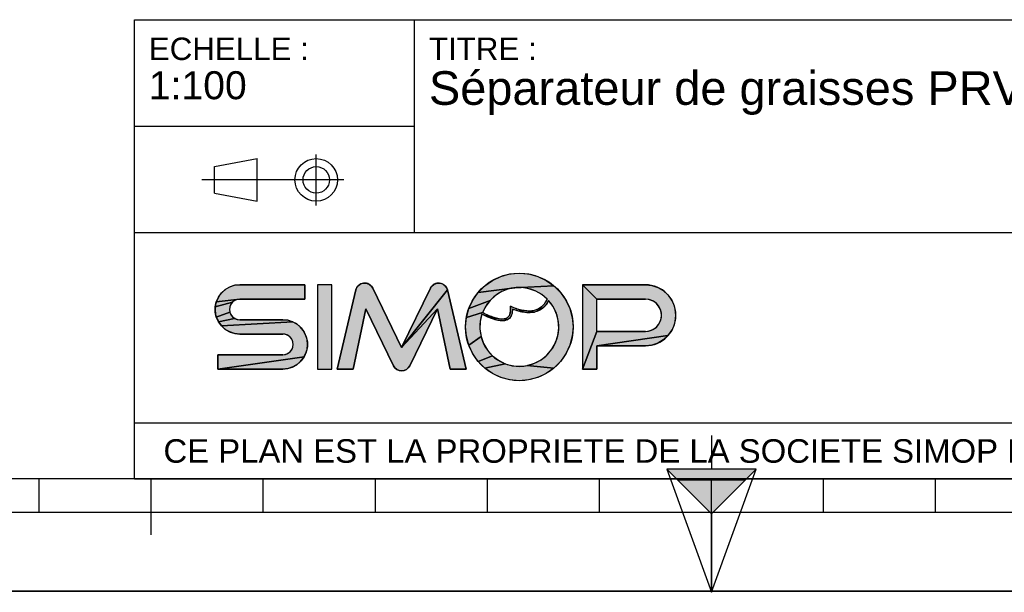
# Model space of a CAD drawing. Header units: millimetres. Extents: x 0 to 297, y 0 to 210.
# Tile 8 of 28: x 87 to 175, y 0 to 51. Entities that reach past the tile are written whole.
import ezdxf

# ---------------------------------------------------------------- set-up
doc = ezdxf.new("R2010")
doc.units = ezdxf.units.MM
doc.header["$LTSCALE"] = 16.335
doc.layers.get('0').update_dxf_attribs({"linetype": 'CONTINUOUS'})
doc.styles.get("Standard").update_dxf_attribs({"font": 'arial.ttf'})

# ---------------------------------------------------------------- blocks, each defined once
blk = doc.blocks.new('MARGEA4_BL0', base_point=(148.514, 105.014))
at = {"color": 7, "linetype": 'Continuous'}
for p, q in [((287.014, 10.014), (10.014, 10.014)), ((88.514, 7.014), (88.514, 10.014)), ((98.514, 5.014), (98.514, 10.014)), ((108.514, 7.014), (108.514, 10.014)), ((118.514, 7.014), (118.514, 10.014)), ((128.514, 7.014), (128.514, 10.014)), ((138.514, 7.014), (138.514, 10.014)), ((148.514, 0.014), (148.514, 10.014)), ((158.514, 7.014), (158.514, 10.014)), ((168.514, 7.014), (168.514, 10.014)), ((248.514, 7.014), (48.514, 7.014)), ((297.014, 0.014), (0.014, 0.014)), ((297.014, 0.014), (0.014, 0.014))]:
    blk.add_line(p, q, dxfattribs=at)
blk = doc.blocks.new('REPERE_ORIENTATION_BL1', base_point=(148.516, 6.898))
at = {"color": 7, "linetype": 'Continuous'}
for p, q in [((148.516, 13.898), (148.516, 10.898)), ((148.516, 6.898), (144.516, 10.898)), ((152.516, 10.898), (144.516, 10.898)), ((144.516, 10.898), (148.516, -0.102)), ((148.516, 6.898), (152.516, 10.898)), ((148.516, -0.102), (152.516, 10.898)), ((151.516, 9.898), (145.516, 9.898)), ((148.516, 6.898), (148.516, -0.102))]:
    blk.add_line(p, q, dxfattribs=at)
blk.add_solid([(144.516, 10.898), (148.516, 6.898), (152.516, 10.898)], dxfattribs=at)
blk = doc.blocks.new('ISO_BL3', base_point=(109.359, 36.711))
at = {"color": 2, "linetype": 'Continuous'}
for p, q in [((113.239, 34.434), (113.239, 38.988)), ((104.158, 37.894), (107.956, 38.612)), ((104.158, 35.528), (104.158, 37.894)), ((107.956, 34.81), (107.956, 38.612)), ((115.7, 36.711), (103.019, 36.711)), ((104.158, 35.528), (107.956, 34.81))]:
    blk.add_line(p, q, dxfattribs=at)
for radius in [1.901, 1.183]:
    blk.add_circle((113.239, 36.711), radius, dxfattribs=at)
blk = doc.blocks.new('LOGO-SIMOP-2009_BL4', base_point=(124.77, 23.589))
at = {"linetype": 'Continuous'}
for points in [[(131.363, 28.389), (132.197, 28.316), (133.005, 28.1), (133.763, 27.746), (134.449, 27.266), (130.961, 27.086), (127.686, 26.675), (128.278, 27.266), (128.963, 27.746), (129.722, 28.1), (130.53, 28.316)], [(105.954, 27.301), (106.412, 27.349), (112.22, 27.349), (112.22, 26.069), (106.412, 26.069), (104.319, 25.829), (104.507, 26.249), (104.777, 26.621), (105.119, 26.929), (105.517, 27.159)], [(117.578, 27.509), (117.792, 27.474), (117.99, 27.382), (118.155, 27.24), (118.276, 27.059), (120.86, 21.749), (124.06, 25.217), (121.579, 20.119), (121.455, 19.934), (121.284, 19.791), (121.08, 19.7), (120.86, 19.669), (120.639, 19.7), (120.436, 19.791), (120.265, 19.934), (120.141, 20.119), (117.66, 25.217), (116.54, 19.829), (115.1, 19.829), (116.778, 26.894), (116.857, 27.097), (116.987, 27.271), (117.16, 27.404), (117.362, 27.485)], [(123.927, 27.474), (124.142, 27.509), (124.358, 27.485), (124.56, 27.404), (124.732, 27.271), (124.863, 27.097), (124.941, 26.894), (120.86, 21.749), (123.444, 27.059), (123.565, 27.24), (123.73, 27.382)], [(131.596, 27.101), (130.961, 27.086), (134.449, 27.266), (135.04, 26.675), (135.52, 25.989), (135.874, 25.231), (136.091, 24.423), (136.163, 23.589), (136.091, 22.756), (135.874, 21.947), (135.52, 21.189), (135.04, 20.504), (134.449, 19.912), (132.075, 20.142), (132.717, 20.34), (133.309, 20.655), (133.83, 21.078), (134.262, 21.592), (134.588, 22.178), (134.798, 22.816), (134.882, 23.482), (134.838, 24.152), (134.668, 24.801), (134.378, 25.407), (133.978, 25.946), (133.719, 25.545), (133.436, 25.258), (133.098, 25.04), (132.731, 24.907), (132.159, 25.009), (132.592, 25.042), (132.968, 25.156), (133.314, 25.364), (133.6, 25.651), (133.861, 26.069), (133.375, 26.478), (132.823, 26.792), (132.224, 27.002)], [(138.292, 26.069), (137.012, 27.349), (142.612, 27.349), (143.177, 27.29), (143.718, 27.114), (144.211, 26.83), (144.633, 26.449), (144.967, 25.989), (145.199, 25.47), (145.317, 24.913), (145.317, 24.345), (145.199, 23.789), (144.967, 23.269), (144.633, 22.809), (138.292, 21.909), (138.292, 19.829), (137.012, 19.829), (138.292, 23.189), (142.612, 23.189), (142.956, 23.231), (143.281, 23.354), (143.567, 23.551), (143.797, 23.811), (143.958, 24.119), (144.041, 24.456), (144.041, 24.803), (143.958, 25.14), (143.797, 25.447), (143.567, 25.707), (143.281, 25.904), (142.956, 26.027), (142.612, 26.069)], [(124.06, 25.217), (120.86, 21.749), (124.941, 26.894), (126.62, 19.829), (125.18, 19.829)], [(129.751, 26.718), (129.215, 26.377), (128.749, 25.946), (126.853, 25.231), (127.207, 25.989), (127.686, 26.675), (130.961, 27.086), (130.34, 26.957)], [(105.952, 25.946), (105.761, 25.8), (104.224, 25.379), (104.319, 25.829), (106.412, 26.069), (106.174, 26.038)], [(105.523, 25.387), (105.492, 25.149), (105.523, 24.911), (104.319, 24.469), (104.224, 24.919), (104.224, 25.379), (105.761, 25.8), (105.615, 25.609)], [(128.368, 25.438), (128.084, 24.869), (126.636, 24.423), (126.853, 25.231), (128.749, 25.946)], [(105.761, 24.499), (105.952, 24.352), (104.507, 24.049), (104.319, 24.469), (105.523, 24.911), (105.615, 24.689)], [(128.084, 24.869), (128.432, 24.7), (128.441, 24.519), (128.029, 24.718), (127.876, 24.064), (127.849, 23.394), (127.95, 22.73), (126.853, 21.947), (126.636, 22.756), (126.563, 23.589), (126.636, 24.423)], [(128.738, 24.565), (129.026, 24.456), (129.312, 24.368), (129.161, 24.244), (128.799, 24.369), (128.441, 24.519), (128.432, 24.7)], [(131.146, 25.202), (131.682, 25.062), (131.315, 24.983), (130.744, 25.179), (130.717, 24.821), (130.631, 24.565), (130.48, 24.354), (130.273, 24.213), (130.001, 24.3), (130.178, 24.346), (130.347, 24.448), (130.481, 24.62), (130.552, 24.815), (130.583, 25.063), (130.563, 25.429)], [(132.159, 25.009), (132.731, 24.907), (132.312, 24.85), (131.842, 24.874), (131.315, 24.983), (131.682, 25.062)], [(111.553, 23.809), (111.895, 23.501), (112.165, 23.129), (112.352, 22.709), (112.448, 22.259), (112.448, 21.799), (112.352, 21.349), (112.165, 20.929), (104.452, 19.829), (104.452, 21.109), (110.26, 21.109), (110.498, 21.14), (110.72, 21.232), (110.91, 21.379), (111.057, 21.569), (111.148, 21.791), (111.18, 22.029), (111.148, 22.267), (111.057, 22.489), (110.91, 22.68), (110.72, 22.826), (110.498, 22.918), (110.26, 22.949), (106.412, 22.949), (105.954, 22.997), (105.517, 23.139), (105.119, 23.369), (104.777, 23.677), (111.155, 24.039)], [(110.717, 24.181), (111.155, 24.039), (104.777, 23.677), (104.507, 24.049), (105.952, 24.352), (106.174, 24.26), (106.412, 24.229), (110.26, 24.229)], [(129.788, 24.29), (130.001, 24.3), (130.273, 24.213), (130.034, 24.143), (129.77, 24.13), (129.472, 24.167), (129.161, 24.244), (129.312, 24.368), (129.552, 24.315)], [(128.175, 22.098), (128.516, 21.52), (128.961, 21.017), (127.686, 20.504), (127.207, 21.189), (126.853, 21.947), (127.95, 22.73)], [(143.177, 21.969), (142.612, 21.909), (138.292, 21.909), (144.633, 22.809), (144.211, 22.429), (143.718, 22.144)], [(110.717, 19.877), (110.26, 19.829), (104.452, 19.829), (112.165, 20.929), (111.895, 20.557), (111.553, 20.249), (111.155, 20.019)], [(129.493, 20.607), (130.093, 20.307), (128.278, 19.912), (127.686, 20.504), (128.961, 21.017)], [(131.408, 20.069), (132.075, 20.142), (134.449, 19.912), (133.763, 19.432), (133.005, 19.079), (132.197, 18.862), (131.363, 18.789), (130.53, 18.862), (129.722, 19.079), (128.963, 19.432), (128.278, 19.912), (130.093, 20.307), (130.739, 20.125)]]:
    blk.add_hatch(color=2, dxfattribs=at).paths.add_polyline_path(points)
at = {"color": 2, "linetype": 'Continuous'}
for p, q in [((129.722, 28.1), (130.53, 28.316)), ((130.53, 28.316), (131.363, 28.389)), ((131.363, 28.389), (132.197, 28.316)), ((132.197, 28.316), (133.005, 28.1)), ((105.517, 27.159), (105.954, 27.301)), ((105.954, 27.301), (106.412, 27.349)), ((116.857, 27.097), (116.987, 27.271)), ((116.987, 27.271), (117.16, 27.404)), ((117.16, 27.404), (117.362, 27.485)), ((117.362, 27.485), (117.578, 27.509)), ((117.578, 27.509), (117.792, 27.474)), ((117.792, 27.474), (117.99, 27.382)), ((117.99, 27.382), (118.155, 27.24)), ((123.565, 27.24), (123.73, 27.382)), ((123.73, 27.382), (123.927, 27.474)), ((123.927, 27.474), (124.142, 27.509)), ((124.142, 27.509), (124.358, 27.485)), ((124.358, 27.485), (124.56, 27.404)), ((124.56, 27.404), (124.732, 27.271)), ((124.732, 27.271), (124.863, 27.097)), ((127.686, 26.675), (128.278, 27.266)), ((128.278, 27.266), (128.963, 27.746)), ((128.963, 27.746), (129.722, 28.1)), ((134.449, 27.266), (130.961, 27.086)), ((133.005, 28.1), (133.763, 27.746)), ((133.763, 27.746), (134.449, 27.266)), ((134.449, 27.266), (135.04, 26.675)), ((138.292, 26.069), (137.012, 27.349)), ((142.612, 27.349), (143.177, 27.29)), ((143.177, 27.29), (143.718, 27.114)), ((104.507, 26.249), (104.777, 26.621)), ((104.777, 26.621), (105.119, 26.929)), ((105.119, 26.929), (105.517, 27.159)), ((116.778, 26.894), (116.857, 27.097)), ((118.155, 27.24), (118.276, 27.059)), ((124.941, 26.894), (120.86, 21.749)), ((123.444, 27.059), (123.565, 27.24)), ((124.863, 27.097), (124.941, 26.894)), ((127.207, 25.989), (127.686, 26.675)), ((130.961, 27.086), (127.686, 26.675)), ((129.215, 26.377), (128.749, 25.946)), ((129.751, 26.718), (129.215, 26.377)), ((130.34, 26.957), (129.751, 26.718)), ((130.961, 27.086), (130.34, 26.957)), ((131.596, 27.101), (130.961, 27.086)), ((132.224, 27.002), (131.596, 27.101)), ((132.823, 26.792), (132.224, 27.002)), ((133.375, 26.478), (132.823, 26.792)), ((133.861, 26.069), (133.375, 26.478)), ((135.04, 26.675), (135.52, 25.989)), ((143.718, 27.114), (144.211, 26.83)), ((144.211, 26.83), (144.633, 26.449)), ((144.633, 26.449), (144.967, 25.989)), ((104.224, 25.379), (104.319, 25.829)), ((105.761, 25.8), (104.224, 25.379)), ((104.319, 25.829), (104.507, 26.249)), ((106.412, 26.069), (104.319, 25.829)), ((105.615, 25.609), (105.523, 25.387)), ((105.761, 25.8), (105.615, 25.609)), ((105.952, 25.946), (105.761, 25.8)), ((106.174, 26.038), (105.952, 25.946)), ((106.412, 26.069), (106.174, 26.038)), ((126.853, 25.231), (127.207, 25.989)), ((128.749, 25.946), (126.853, 25.231)), ((128.749, 25.946), (128.368, 25.438)), ((133.314, 25.364), (133.6, 25.651)), ((133.719, 25.545), (133.436, 25.258)), ((133.6, 25.651), (133.861, 26.069)), ((133.978, 25.946), (133.719, 25.545)), ((134.378, 25.407), (133.978, 25.946)), ((135.52, 25.989), (135.874, 25.231)), ((142.956, 26.027), (142.612, 26.069)), ((143.281, 25.904), (142.956, 26.027)), ((143.567, 25.707), (143.281, 25.904)), ((143.797, 25.447), (143.567, 25.707)), ((144.967, 25.989), (145.199, 25.47)), ((104.224, 24.919), (104.224, 25.379)), ((104.319, 24.469), (104.224, 24.919)), ((105.523, 24.911), (104.319, 24.469)), ((105.523, 25.387), (105.492, 25.149)), ((105.492, 25.149), (105.523, 24.911)), ((105.523, 24.911), (105.615, 24.689)), ((105.615, 24.689), (105.761, 24.499)), ((124.06, 25.217), (120.86, 21.749)), ((126.636, 24.423), (126.853, 25.231)), ((128.084, 24.869), (126.636, 24.423)), ((128.029, 24.718), (127.876, 24.064)), ((128.441, 24.519), (128.029, 24.718)), ((128.368, 25.438), (128.084, 24.869)), ((128.084, 24.869), (128.432, 24.7)), ((128.432, 24.7), (128.738, 24.565)), ((128.432, 24.7), (128.441, 24.519)), ((130.347, 24.448), (130.481, 24.62)), ((130.481, 24.62), (130.552, 24.815)), ((130.552, 24.815), (130.583, 25.063)), ((130.583, 25.063), (130.563, 25.429)), ((130.563, 25.429), (131.146, 25.202)), ((130.717, 24.821), (130.631, 24.565)), ((130.744, 25.179), (130.717, 24.821)), ((131.315, 24.983), (130.744, 25.179)), ((131.146, 25.202), (131.682, 25.062)), ((131.682, 25.062), (131.315, 24.983)), ((131.842, 24.874), (131.315, 24.983)), ((131.682, 25.062), (132.159, 25.009)), ((132.312, 24.85), (131.842, 24.874)), ((132.159, 25.009), (132.592, 25.042)), ((132.731, 24.907), (132.159, 25.009)), ((132.731, 24.907), (132.312, 24.85)), ((132.592, 25.042), (132.968, 25.156)), ((133.098, 25.04), (132.731, 24.907)), ((132.968, 25.156), (133.314, 25.364)), ((133.436, 25.258), (133.098, 25.04)), ((134.668, 24.801), (134.378, 25.407)), ((134.838, 24.152), (134.668, 24.801)), ((135.874, 25.231), (136.091, 24.423)), ((143.958, 25.14), (143.797, 25.447)), ((144.041, 24.803), (143.958, 25.14)), ((144.041, 24.456), (144.041, 24.803)), ((145.199, 25.47), (145.317, 24.913)), ((145.317, 24.913), (145.317, 24.345)), ((104.507, 24.049), (104.319, 24.469)), ((105.952, 24.352), (104.507, 24.049)), ((104.777, 23.677), (104.507, 24.049)), ((111.155, 24.039), (104.777, 23.677)), ((105.761, 24.499), (105.952, 24.352)), ((105.952, 24.352), (106.174, 24.26)), ((106.174, 24.26), (106.412, 24.229)), ((110.26, 24.229), (110.717, 24.181)), ((110.717, 24.181), (111.155, 24.039)), ((111.155, 24.039), (111.553, 23.809)), ((111.553, 23.809), (111.895, 23.501)), ((126.563, 23.589), (126.636, 24.423)), ((127.876, 24.064), (127.849, 23.394)), ((128.799, 24.369), (128.441, 24.519)), ((128.738, 24.565), (129.026, 24.456)), ((129.161, 24.244), (128.799, 24.369)), ((129.026, 24.456), (129.312, 24.368)), ((129.312, 24.368), (129.161, 24.244)), ((129.472, 24.167), (129.161, 24.244)), ((129.312, 24.368), (129.552, 24.315)), ((129.77, 24.13), (129.472, 24.167)), ((129.552, 24.315), (129.788, 24.29)), ((130.034, 24.143), (129.77, 24.13)), ((129.788, 24.29), (130.001, 24.3)), ((130.001, 24.3), (130.178, 24.346)), ((130.273, 24.213), (130.001, 24.3)), ((130.273, 24.213), (130.034, 24.143)), ((130.178, 24.346), (130.347, 24.448)), ((130.48, 24.354), (130.273, 24.213)), ((130.631, 24.565), (130.48, 24.354)), ((134.882, 23.482), (134.838, 24.152)), ((136.091, 24.423), (136.163, 23.589)), ((143.567, 23.551), (143.797, 23.811)), ((143.797, 23.811), (143.958, 24.119)), ((143.958, 24.119), (144.041, 24.456)), ((145.199, 23.789), (144.967, 23.269)), ((145.317, 24.345), (145.199, 23.789)), ((105.119, 23.369), (104.777, 23.677)), ((105.517, 23.139), (105.119, 23.369)), ((105.954, 22.997), (105.517, 23.139)), ((106.412, 22.949), (105.954, 22.997)), ((110.498, 22.918), (110.26, 22.949)), ((110.72, 22.826), (110.498, 22.918)), ((111.895, 23.501), (112.165, 23.129)), ((112.165, 23.129), (112.352, 22.709)), ((126.636, 22.756), (126.563, 23.589)), ((127.849, 23.394), (127.95, 22.73)), ((134.798, 22.816), (134.882, 23.482)), ((136.163, 23.589), (136.091, 22.756)), ((138.292, 23.189), (137.012, 19.829)), ((142.612, 23.189), (142.956, 23.231)), ((142.956, 23.231), (143.281, 23.354)), ((143.281, 23.354), (143.567, 23.551)), ((144.967, 23.269), (144.633, 22.809)), ((110.91, 22.68), (110.72, 22.826)), ((111.057, 22.489), (110.91, 22.68)), ((111.148, 22.267), (111.057, 22.489)), ((111.18, 22.029), (111.148, 22.267)), ((111.148, 21.791), (111.18, 22.029)), ((112.352, 22.709), (112.448, 22.259)), ((112.448, 22.259), (112.448, 21.799)), ((126.853, 21.947), (126.636, 22.756)), ((127.95, 22.73), (126.853, 21.947)), ((127.95, 22.73), (128.175, 22.098)), ((128.175, 22.098), (128.516, 21.52)), ((134.262, 21.592), (134.588, 22.178)), ((134.588, 22.178), (134.798, 22.816)), ((136.091, 22.756), (135.874, 21.947)), ((144.633, 22.809), (138.292, 21.909)), ((143.718, 22.144), (143.177, 21.969)), ((144.211, 22.429), (143.718, 22.144)), ((144.633, 22.809), (144.211, 22.429)), ((110.26, 21.109), (110.498, 21.14)), ((110.498, 21.14), (110.72, 21.232)), ((110.72, 21.232), (110.91, 21.379)), ((110.91, 21.379), (111.057, 21.569)), ((111.057, 21.569), (111.148, 21.791)), ((112.352, 21.349), (112.165, 20.929)), ((112.448, 21.799), (112.352, 21.349)), ((127.207, 21.189), (126.853, 21.947)), ((127.686, 20.504), (127.207, 21.189)), ((128.516, 21.52), (128.961, 21.017)), ((133.83, 21.078), (134.262, 21.592)), ((135.52, 21.189), (135.04, 20.504)), ((135.874, 21.947), (135.52, 21.189)), ((143.177, 21.969), (142.612, 21.909)), ((112.165, 20.929), (104.452, 19.829)), ((111.553, 20.249), (111.155, 20.019)), ((111.895, 20.557), (111.553, 20.249)), ((112.165, 20.929), (111.895, 20.557)), ((128.961, 21.017), (127.686, 20.504)), ((128.278, 19.912), (127.686, 20.504)), ((130.093, 20.307), (128.278, 19.912)), ((128.961, 21.017), (129.493, 20.607)), ((129.493, 20.607), (130.093, 20.307)), ((130.093, 20.307), (130.739, 20.125)), ((132.075, 20.142), (132.717, 20.34)), ((132.717, 20.34), (133.309, 20.655)), ((133.309, 20.655), (133.83, 21.078)), ((135.04, 20.504), (134.449, 19.912)), ((110.717, 19.877), (110.26, 19.829)), ((111.155, 20.019), (110.717, 19.877)), ((120.265, 19.934), (120.141, 20.119)), ((120.436, 19.791), (120.265, 19.934)), ((120.639, 19.7), (120.436, 19.791)), ((120.86, 19.669), (120.639, 19.7)), ((121.08, 19.7), (120.86, 19.669)), ((121.284, 19.791), (121.08, 19.7)), ((121.455, 19.934), (121.284, 19.791)), ((121.579, 20.119), (121.455, 19.934)), ((128.963, 19.432), (128.278, 19.912)), ((129.722, 19.079), (128.963, 19.432)), ((130.739, 20.125), (131.408, 20.069)), ((131.408, 20.069), (132.075, 20.142)), ((134.449, 19.912), (132.075, 20.142)), ((133.763, 19.432), (133.005, 19.079)), ((134.449, 19.912), (133.763, 19.432)), ((130.53, 18.862), (129.722, 19.079)), ((131.363, 18.789), (130.53, 18.862)), ((132.197, 18.862), (131.363, 18.789)), ((133.005, 19.079), (132.197, 18.862))]:
    blk.add_line(p, q, dxfattribs=at)
at = {"color": 7, "linetype": 'Continuous'}
for p, q in [((112.22, 27.349), (106.412, 27.349)), ((112.22, 26.069), (112.22, 27.349)), ((113.34, 27.349), (113.34, 19.829)), ((114.62, 27.349), (113.34, 27.349)), ((114.62, 19.829), (114.62, 27.349)), ((142.612, 27.349), (137.012, 27.349)), ((137.012, 27.349), (137.012, 19.829)), ((116.778, 26.894), (115.1, 19.829)), ((120.86, 21.749), (118.276, 27.059)), ((123.444, 27.059), (120.86, 21.749)), ((126.62, 19.829), (124.941, 26.894)), ((106.412, 26.069), (112.22, 26.069)), ((138.292, 26.069), (142.612, 26.069)), ((138.292, 23.189), (138.292, 26.069)), ((116.54, 19.829), (117.66, 25.217)), ((117.66, 25.217), (120.141, 20.119)), ((121.579, 20.119), (124.06, 25.217)), ((124.06, 25.217), (125.18, 19.829)), ((110.26, 24.229), (106.412, 24.229)), ((106.412, 22.949), (110.26, 22.949)), ((142.612, 23.189), (138.292, 23.189)), ((104.452, 21.109), (104.452, 19.829)), ((110.26, 21.109), (104.452, 21.109)), ((138.292, 21.909), (142.612, 21.909)), ((138.292, 19.829), (138.292, 21.909)), ((104.452, 19.829), (110.26, 19.829)), ((113.34, 19.829), (114.62, 19.829)), ((115.1, 19.829), (116.54, 19.829)), ((125.18, 19.829), (126.62, 19.829)), ((137.012, 19.829), (138.292, 19.829))]:
    blk.add_line(p, q, dxfattribs=at)
at = {"color": 2, "linetype": 'Continuous'}
for points in [[(131.363, 28.389), (132.197, 28.316), (133.005, 28.1), (133.763, 27.746), (134.449, 27.266), (130.961, 27.086), (127.686, 26.675), (128.278, 27.266), (128.963, 27.746), (129.722, 28.1), (130.53, 28.316), (131.363, 28.389)], [(105.954, 27.301), (106.412, 27.349), (112.22, 27.349), (112.22, 26.069), (106.412, 26.069), (104.319, 25.829), (104.507, 26.249), (104.777, 26.621), (105.119, 26.929), (105.517, 27.159), (105.954, 27.301)], [(117.578, 27.509), (117.792, 27.474), (117.99, 27.382), (118.155, 27.24), (118.276, 27.059), (120.86, 21.749), (124.06, 25.217), (121.579, 20.119), (121.455, 19.934), (121.284, 19.791), (121.08, 19.7), (120.86, 19.669), (120.639, 19.7), (120.436, 19.791), (120.265, 19.934), (120.141, 20.119), (117.66, 25.217), (116.54, 19.829), (115.1, 19.829), (116.778, 26.894), (116.857, 27.097), (116.987, 27.271), (117.16, 27.404), (117.362, 27.485), (117.578, 27.509)], [(123.927, 27.474), (124.142, 27.509), (124.358, 27.485), (124.56, 27.404), (124.732, 27.271), (124.863, 27.097), (124.941, 26.894), (120.86, 21.749), (123.444, 27.059), (123.565, 27.24), (123.73, 27.382), (123.927, 27.474)], [(131.596, 27.101), (130.961, 27.086), (134.449, 27.266), (135.04, 26.675), (135.52, 25.989), (135.874, 25.231), (136.091, 24.423), (136.163, 23.589), (136.091, 22.756), (135.874, 21.947), (135.52, 21.189), (135.04, 20.504), (134.449, 19.912), (132.075, 20.142), (132.717, 20.34), (133.309, 20.655), (133.83, 21.078), (134.262, 21.592), (134.588, 22.178), (134.798, 22.816), (134.882, 23.482), (134.838, 24.152), (134.668, 24.801), (134.378, 25.407), (133.978, 25.946), (133.719, 25.545), (133.436, 25.258), (133.098, 25.04), (132.731, 24.907), (132.159, 25.009), (132.592, 25.042), (132.968, 25.156), (133.314, 25.364), (133.6, 25.651), (133.861, 26.069), (133.375, 26.478), (132.823, 26.792), (132.224, 27.002), (131.596, 27.101)], [(138.292, 26.069), (137.012, 27.349), (142.612, 27.349), (143.177, 27.29), (143.718, 27.114), (144.211, 26.83), (144.633, 26.449), (144.967, 25.989), (145.199, 25.47), (145.317, 24.913), (145.317, 24.345), (145.199, 23.789), (144.967, 23.269), (144.633, 22.809), (138.292, 21.909), (138.292, 19.829), (137.012, 19.829), (138.292, 23.189), (142.612, 23.189), (142.956, 23.231), (143.281, 23.354), (143.567, 23.551), (143.797, 23.811), (143.958, 24.119), (144.041, 24.456), (144.041, 24.803), (143.958, 25.14), (143.797, 25.447), (143.567, 25.707), (143.281, 25.904), (142.956, 26.027), (142.612, 26.069), (138.292, 26.069)], [(124.06, 25.217), (120.86, 21.749), (124.941, 26.894), (126.62, 19.829), (125.18, 19.829), (124.06, 25.217)], [(129.751, 26.718), (129.215, 26.377), (128.749, 25.946), (126.853, 25.231), (127.207, 25.989), (127.686, 26.675), (130.961, 27.086), (130.34, 26.957), (129.751, 26.718)], [(105.952, 25.946), (105.761, 25.8), (104.224, 25.379), (104.319, 25.829), (106.412, 26.069), (106.174, 26.038), (105.952, 25.946)], [(105.523, 25.387), (105.492, 25.149), (105.523, 24.911), (104.319, 24.469), (104.224, 24.919), (104.224, 25.379), (105.761, 25.8), (105.615, 25.609), (105.523, 25.387)], [(128.368, 25.438), (128.084, 24.869), (126.636, 24.423), (126.853, 25.231), (128.749, 25.946), (128.368, 25.438)], [(105.761, 24.499), (105.952, 24.352), (104.507, 24.049), (104.319, 24.469), (105.523, 24.911), (105.615, 24.689), (105.761, 24.499)], [(128.084, 24.869), (128.432, 24.7), (128.441, 24.519), (128.029, 24.718), (127.876, 24.064), (127.849, 23.394), (127.95, 22.73), (126.853, 21.947), (126.636, 22.756), (126.563, 23.589), (126.636, 24.423), (128.084, 24.869)], [(128.738, 24.565), (129.026, 24.456), (129.312, 24.368), (129.161, 24.244), (128.799, 24.369), (128.441, 24.519), (128.432, 24.7), (128.738, 24.565)], [(131.146, 25.202), (131.682, 25.062), (131.315, 24.983), (130.744, 25.179), (130.717, 24.821), (130.631, 24.565), (130.48, 24.354), (130.273, 24.213), (130.001, 24.3), (130.178, 24.346), (130.347, 24.448), (130.481, 24.62), (130.552, 24.815), (130.583, 25.063), (130.563, 25.429), (131.146, 25.202)], [(132.159, 25.009), (132.731, 24.907), (132.312, 24.85), (131.842, 24.874), (131.315, 24.983), (131.682, 25.062), (132.159, 25.009)], [(111.553, 23.809), (111.895, 23.501), (112.165, 23.129), (112.352, 22.709), (112.448, 22.259), (112.448, 21.799), (112.352, 21.349), (112.165, 20.929), (104.452, 19.829), (104.452, 21.109), (110.26, 21.109), (110.498, 21.14), (110.72, 21.232), (110.91, 21.379), (111.057, 21.569), (111.148, 21.791), (111.18, 22.029), (111.148, 22.267), (111.057, 22.489), (110.91, 22.68), (110.72, 22.826), (110.498, 22.918), (110.26, 22.949), (106.412, 22.949), (105.954, 22.997), (105.517, 23.139), (105.119, 23.369), (104.777, 23.677), (111.155, 24.039), (111.553, 23.809)], [(110.717, 24.181), (111.155, 24.039), (104.777, 23.677), (104.507, 24.049), (105.952, 24.352), (106.174, 24.26), (106.412, 24.229), (110.26, 24.229), (110.717, 24.181)], [(129.788, 24.29), (130.001, 24.3), (130.273, 24.213), (130.034, 24.143), (129.77, 24.13), (129.472, 24.167), (129.161, 24.244), (129.312, 24.368), (129.552, 24.315), (129.788, 24.29)], [(128.175, 22.098), (128.516, 21.52), (128.961, 21.017), (127.686, 20.504), (127.207, 21.189), (126.853, 21.947), (127.95, 22.73), (128.175, 22.098)], [(143.177, 21.969), (142.612, 21.909), (138.292, 21.909), (144.633, 22.809), (144.211, 22.429), (143.718, 22.144), (143.177, 21.969)], [(110.717, 19.877), (110.26, 19.829), (104.452, 19.829), (112.165, 20.929), (111.895, 20.557), (111.553, 20.249), (111.155, 20.019), (110.717, 19.877)], [(129.493, 20.607), (130.093, 20.307), (128.278, 19.912), (127.686, 20.504), (128.961, 21.017), (129.493, 20.607)], [(131.408, 20.069), (132.075, 20.142), (134.449, 19.912), (133.763, 19.432), (133.005, 19.079), (132.197, 18.862), (131.363, 18.789), (130.53, 18.862), (129.722, 19.079), (128.963, 19.432), (128.278, 19.912), (130.093, 20.307), (130.739, 20.125), (131.408, 20.069)]]:
    blk.add_lwpolyline(points, dxfattribs=at)
at = {"color": 7, "linetype": 'Continuous'}
blk.add_circle((131.363, 23.589), 4.8, dxfattribs=at)
for centre, radius, start, end in [((106.412, 25.149), 2.2, 90, 270), ((117.556, 26.709), 0.8, 25.94945, 166.63548), ((124.163, 26.709), 0.8, 13.36452, 154.05055), ((142.612, 24.629), 2.72, 270, 90), ((131.363, 23.589), 3.52, 44.79283, 158.67631), ((106.412, 25.149), 0.92, 90, 270), ((131.363, 23.589), 3.52, 161.30052, 42.02671), ((142.612, 24.629), 1.44, 270, 90), ((110.26, 22.029), 2.2, 270, 90), ((110.26, 22.029), 0.92, 270, 90), ((120.86, 20.469), 0.8, 205.94945, 334.05055)]:
    blk.add_arc(centre, radius, start, end, dxfattribs=at)
blk.add_open_spline([(133.861, 26.069), (133.691, 25.725), (133.278, 25.242), (132.495, 24.966), (131.587, 25.038), (130.914, 25.273), (130.563, 25.429)], degree=3, dxfattribs=at)
for points, knots in [([(133.978, 25.946), (133.742, 25.491), (133.106, 24.892), (131.957, 24.786), (131.132, 25.023), (130.744, 25.179)], [0, 0, 0, 0, 0.345264, 0.703638, 1, 1, 1, 1]), ([(130.744, 25.179), (130.749, 25.009), (130.71, 24.645), (130.441, 24.241), (129.948, 24.097), (129.39, 24.163), (128.75, 24.373), (128.275, 24.593), (128.029, 24.718)], [0, 0, 0, 0, 0.118516, 0.29564, 0.472763, 0.649887, 0.82701, 1, 1, 1, 1]), ([(130.563, 25.429), (130.59, 25.221), (130.59, 24.88), (130.467, 24.544), (130.244, 24.35), (129.836, 24.25), (129.149, 24.376), (128.458, 24.678), (128.084, 24.869)], [0, 0, 0, 0, 0.125, 0.25, 0.375, 0.5, 0.75, 1, 1, 1, 1])]:
    blk.add_open_spline(points, degree=3, knots=knots, dxfattribs=at)
at = {"color": 2, "linetype": 'Continuous'}
for points in [[(113.34, 19.829), (113.34, 27.349), (114.62, 19.829), (114.62, 27.349)], [(138.292, 23.189), (137.012, 19.829), (138.292, 26.069), (137.012, 27.349)]]:
    blk.add_solid(points, dxfattribs=at)
blk = doc.blocks.new('*T6')
at = {"color": 2, "linetype": 'Continuous'}
for p, q in [((0, 0), (0, 41)), ((0, 41), (190, 41)), ((25, 22), (25, 41)), ((170, 5), (170, 41)), ((190, 0), (190, 41)), ((0, 31.5), (25, 31.5)), ((0, 22), (190, 22)), ((110, 5), (110, 22)), ((170, 15), (190, 15)), ((0, 5), (190, 5)), ((0, 0), (190, 0))]:
    blk.add_line(p, q, dxfattribs=at)
at = {"color": 2, "linetype": 'Continuous', "line_spacing_factor": 0.9}
for s, insert, char_height, width, attachment_point in [('ECHELLE :\\P\\H2.5;1:100', (1.28, 39.4), 2, 28.52045, 1), ('TITRE : \\P\\H3.0;Séparateur de graisses PRV - Débourbeur V100 - Taille 60', (26.28, 39.4), 2, 218.74349, 1), ('A4', (180, 34), 5, 17.0632, 2), ('REFERENCE PRODUIT :\\P\\H3.0;SG3/6632/23060/FBRTM', (111.28, 20.4), 2, 94.46097, 1), ('FR', (180, 20), 3, 11.15242, 2), ('FOLIO :  \\P\\H3.0;1/4', (180, 12.812), 1.5, 17.19703, 2), ('CE PLAN EST LA PROPRIETE DE LA SOCIETE SIMOP ET NE PEUT ETRE REPRODUIT OU COMMUNIQUE SANS SON AUTORISATION', (95, 3.55), 2.1, 368.8974, 2)]:
    blk.add_mtext(s, dxfattribs=dict(at, insert=insert, char_height=char_height, width=width, attachment_point=attachment_point))

msp = doc.modelspace()

# ---------------------------------------------------------------- linework, layer by layer
at = {"color": 7, "linetype": 'Continuous'}
msp.add_line((0, 0), (297, 0), dxfattribs=at)

# ---------------------------------------------------------------- block references
at = {"color": 2, "linetype": 'Continuous'}
for name, p in [('MARGEA4_BL0', (148.514, 105.014)), ('ISO_BL3', (109.359, 36.711)), ('LOGO-SIMOP-2009_BL4', (124.77, 23.589)), ('REPERE_ORIENTATION_BL1', (148.516, 6.898))]:
    msp.add_blockref(name, p, dxfattribs=at)
msp.add_blockref('*T6', (97.014, 10.014))

doc.saveas('drawing.dxf')
